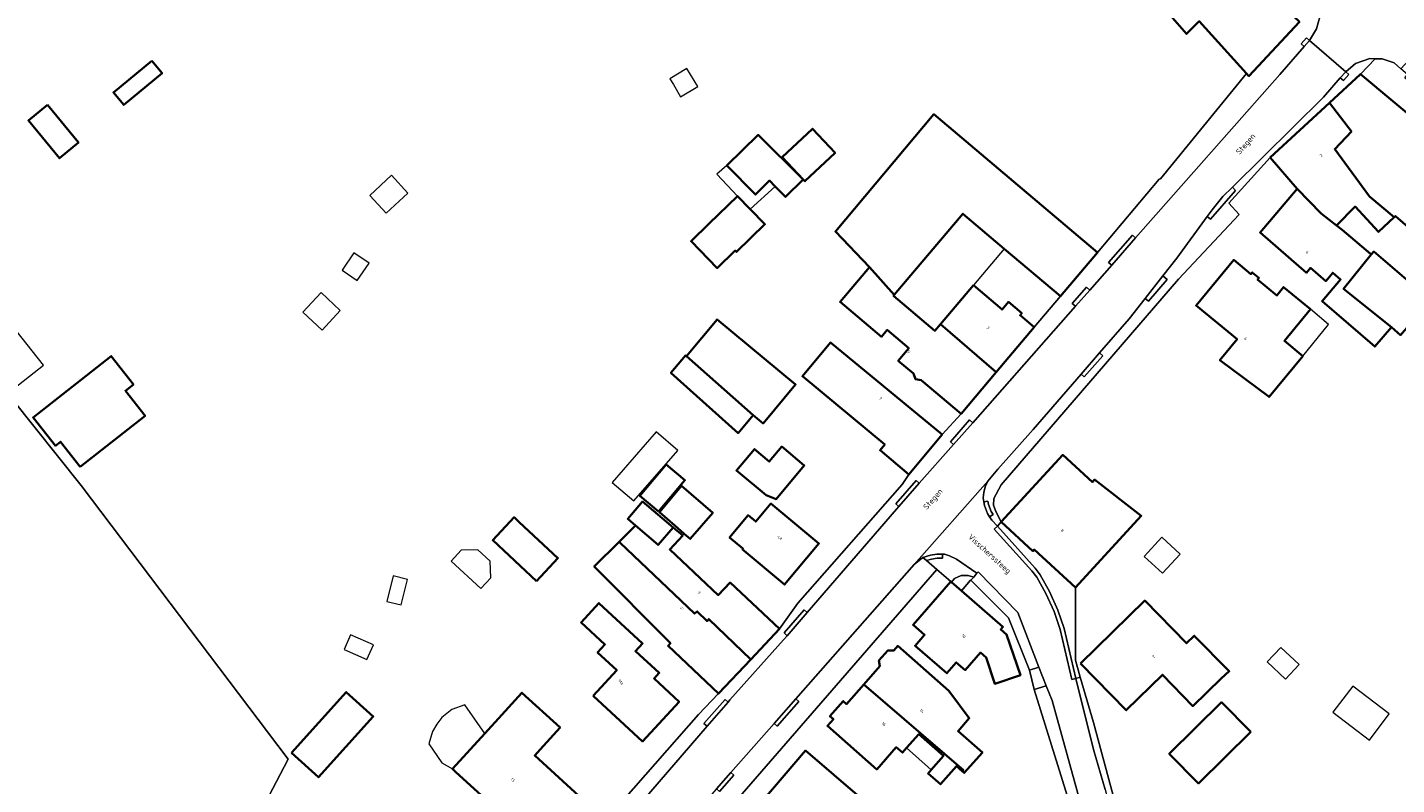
# Model space of a CAD drawing. Header units: metres. Extents: x 183400 to 185591, y 327112 to 329102.
# Tile 31 of 107: x 184029 to 184196, y 327806 to 327898. Entities that reach past the tile are written whole.
import ezdxf

# ---------------------------------------------------------------- set-up
doc = ezdxf.new("R2010")
doc.units = ezdxf.units.M
for name, color, linetype, lineweight in [('B-WE-GR-BOS-GV', 40, 'Continuous', 13), ('B-WE-OG-BEBOUWING-GV', 7, 'Continuous', 35), ('B-WE-OG-BEBOUWING_HUISNUMMER-T18', 10, 'Continuous', 18), ('B-WE-OG-BEBOUWING_LUIFEL-GV', 7, 'Continuous', 18), ('B-WE-OG-BEBOUWING_OVERIG-GV', 7, 'Continuous', 18), ('B-WE-OG-BEBOUWING_STRAATNAAM-T35', 50, 'Continuous', 35), ('B-WE-OG-TERREIN_ERF-GV', 7, 'Continuous', 18), ('B-WE-VH-VERHARDING_ASFALT-GV', 252, 'Continuous', 18), ('B-WE-VH-VERHARDING_BETONSTRAATSTEEN-GV', 252, 'Continuous', 18), ('B-WE-VH-VERHARDING_HALFVERHARDING_GRIND-GV', 252, 'Continuous', 18), ('B-WE-VH-VERHARDING_SIERBESTRATING-GV', 252, 'Continuous', 18), ('B-WE-VH-VERHARDING_TEGEL-GV', 252, 'Continuous', 18)]:
    doc.layers.add(name, color=color, linetype=linetype, lineweight=lineweight)
doc.styles.add('NLCS-ISO-M200-T25', font='NLCS-ISO.ttf')

msp = doc.modelspace()

# ---------------------------------------------------------------- linework, layer by layer
at = {"layer": 'B-WE-GR-BOS-GV', "flags": 128}
msp.add_lwpolyline([(184026.157, 327776.023), (184035.391, 327778.771), (184048.723, 327788.086), (184053.941, 327795.188), (184061.038, 327808.723), (184035.773, 327842.107), (184027.289, 327852.747)], dxfattribs=at)
at = {"layer": 'B-WE-OG-BEBOUWING-GV', "flags": 128}
for points in [[(184164.252, 327905.985), (184164.323, 327905.916), (184161.352, 327902.863), (184163.896, 327900.388), (184166.034, 327902.475), (184170.576, 327897.194), (184172.146, 327898.746), (184177.927, 327892.357), (184178.199, 327892.057), (184184.373, 327898.668), (184180.189, 327902.676), (184177.555, 327905.2), (184177.412, 327905.047), (184170.258, 327911.771), (184170.24, 327911.788), (184164.252, 327905.985)], [(184044.382, 327893.937), (184039.708, 327890.064), (184040.978, 327888.532), (184045.651, 327892.405), (184044.382, 327893.937)], [(184204.149, 327882.002), (184191.832, 327892.293), (184188.026, 327888.779), (184190.701, 327885.314), (184188.67, 327883.145), (184192.901, 327877.35), (184195.936, 327874.853), (184196.07, 327874.98), (184201.11, 327870.63), (184206.692, 327877.31), (184205.127, 327878.618), (184203.825, 327877.06), (184201.584, 327878.933), (184204.149, 327882.002)], [(184031.653, 327888.532), (184029.35, 327886.624), (184033.147, 327882.042), (184035.449, 327883.95), (184031.653, 327888.532)], [(184155.216, 327865.208), (184159.728, 327870.547), (184139.793, 327887.393), (184127.768, 327873.116), (184131.944, 327868.763), (184131.918, 327868.732), (184134.955, 327865.355), (184143.324, 327875.258), (184148.372, 327870.992), (184155.216, 327865.208)], [(184195.936, 327874.853), (184192.901, 327877.35), (184188.67, 327883.145), (184190.701, 327885.314), (184188.026, 327888.779), (184180.803, 327882.111), (184184.108, 327878.292), (184187.023, 327875.294), (184188.901, 327873.831), (184191.145, 327876.134), (184194.02, 327873.05), (184195.936, 327874.853)], [(184123.845, 327879.439), (184124.052, 327879.223), (184127.729, 327882.685), (184124.959, 327885.626), (184121.282, 327882.165), (184123.845, 327879.439)], [(184114.545, 327881.153), (184118.007, 327877.602), (184119.747, 327879.298), (184120.429, 327878.599), (184121.674, 327877.322), (184123.845, 327879.439), (184118.368, 327884.881), (184114.545, 327881.153)], [(184117.366, 327875.839), (184115.82, 327877.424), (184112.362, 327874.052), (184110.171, 327871.916), (184113.368, 327868.637), (184115.559, 327870.773), (184115.719, 327870.608), (184119.178, 327873.98), (184117.366, 327875.839)], [(184193.124, 327870.287), (184193.031, 327870.366), (184189.589, 327873.295), (184188.901, 327873.831), (184187.023, 327875.294), (184184.108, 327878.292), (184179.569, 327872.957), (184185.23, 327868.07), (184185.73, 327868.65), (184187.58, 327867.05), (184188.44, 327868.06), (184189.39, 327867.24), (184187.12, 327864.61), (184193.55, 327859.06), (184195.58, 327861.41), (184189.757, 327866.119), (184193.124, 327870.287)], [(184193.124, 327870.287), (184189.757, 327866.119), (184195.58, 327861.41), (184196.69, 327860.45), (184200.744, 327865.17), (184198.079, 327867.438), (184197.716, 327867.011), (184193.435, 327870.653), (184193.124, 327870.287)], [(184184.775, 327857.895), (184182.536, 327859.738), (184185.72, 327863.606), (184182.438, 327866.307), (184181.612, 327865.303), (184179.265, 327867.235), (184179.424, 327867.428), (184178.605, 327868.102), (184178.446, 327867.909), (184176.354, 327869.631), (184171.762, 327864.052), (184176.757, 327859.94), (184174.66, 327857.392), (184180.669, 327852.907), (184184.775, 327857.895)], [(184140.597, 327861.79), (184139.911, 327860.978), (184134.862, 327865.244), (184134.955, 327865.355), (184131.918, 327868.732), (184128.349, 327864.508), (184133.39, 327860.248), (184134.093, 327861.081), (184136.721, 327858.86), (184135.43, 327857.333), (184137.294, 327855.758), (184137.535, 327855.083), (184138.241, 327854.958), (184143.091, 327850.859), (184147.396, 327855.953), (184140.597, 327861.79)], [(184144.603, 327866.531), (184140.597, 327861.79), (184147.396, 327855.953), (184152.021, 327861.427), (184150.295, 327862.886), (184150.502, 327863.13), (184148.882, 327864.499), (184148.101, 327863.574), (184144.603, 327866.531)], [(184109.606, 327857.871), (184117.726, 327850.696), (184118.956, 327849.674), (184122.905, 327854.428), (184113.344, 327862.37), (184109.606, 327857.871)], [(184140.797, 327848.344), (184127.167, 327859.558), (184123.742, 327855.435), (184133.788, 327847.09), (184133.213, 327846.398), (184136.744, 327843.465), (184140.797, 327848.344)], [(184035.648, 327844.4), (184043.567, 327850.621), (184041.17, 327853.672), (184042.153, 327854.444), (184039.448, 327857.889), (184029.924, 327850.408), (184032.63, 327846.964), (184033.251, 327847.452), (184035.648, 327844.4)], [(184117.726, 327850.696), (184109.606, 327857.871), (184109.467, 327857.986), (184107.71, 327855.87), (184115.905, 327848.504), (184117.726, 327850.696)], [(184119.31, 327840.91), (184120.55, 327840.45), (184123.98, 327844.56), (184121.23, 327846.85), (184119.71, 327845.02), (184117.89, 327846.54), (184115.7, 327843.92), (184119.31, 327840.91)], [(184147.993, 327837.66), (184151.868, 327834.104), (184152.03, 327834.281), (184157.058, 327829.667), (184165.068, 327838.392), (184159.384, 327842.818), (184159.117, 327842.527), (184155.498, 327845.845), (184147.993, 327837.66)], [(184106.198, 327838.929), (184109.407, 327842.751), (184107.11, 327844.68), (184103.901, 327840.859), (184106.198, 327838.929)], [(184109.012, 327842.048), (184106.313, 327838.833), (184108.18, 327837.21), (184109.329, 327836.22), (184110.06, 327835.59), (184112.81, 327838.78), (184109.012, 327842.048)], [(184103.39, 327837.216), (184106.15, 327834.85), (184107.992, 327836.992), (184104.25, 327840.134), (184102.44, 327838.03), (184103.39, 327837.216)], [(184116.415, 327834.33), (184121.546, 327830.021), (184125.755, 327835.029), (184119.898, 327839.893), (184118.053, 327837.695), (184117.126, 327838.473), (184114.862, 327835.777), (184116.486, 327834.414), (184116.415, 327834.33)], [(184091.32, 327830.45), (184093.93, 327833.24), (184089.195, 327837.648), (184088.57, 327838.23), (184085.97, 327835.43), (184091.32, 327830.45)], [(184101.382, 327835.222), (184101.504, 327835.117), (184110.594, 327826.474), (184110.919, 327826.747), (184112.114, 327825.567), (184112.315, 327825.816), (184117.44, 327820.877), (184120.943, 327824.6), (184114.927, 327830.26), (184113.488, 327828.731), (184107.567, 327834.303), (184109.147, 327836.022), (184107.992, 327836.992), (184106.15, 327834.85), (184103.39, 327837.216), (184101.382, 327835.222)], [(184101.382, 327835.222), (184098.358, 327832.22), (184107.656, 327822.854), (184107.354, 327822.533), (184113.53, 327816.722), (184117.44, 327820.877), (184112.315, 327825.816), (184112.114, 327825.567), (184110.919, 327826.747), (184110.594, 327826.474), (184101.504, 327835.117), (184101.382, 327835.222)], [(184141.84, 327830.375), (184137.253, 327825.087), (184138.643, 327823.881), (184137.496, 327822.559), (184141.364, 327819.204), (184142.511, 327820.526), (184143.606, 327819.576), (184145.473, 327821.729), (184146.168, 327821.126), (184147.23, 327817.902), (184150.328, 327818.948), (184148.641, 327823.946), (184147.946, 327824.549), (184148.208, 327824.851), (184143.142, 327829.246), (184141.917, 327830.309), (184141.84, 327830.375)], [(184098.223, 327816.442), (184104.244, 327810.89), (184108.706, 327815.729), (184105.648, 327818.549), (184106.285, 327819.24), (184103.388, 327821.911), (184104.249, 327822.845), (184098.927, 327827.753), (184096.749, 327825.391), (184099.66, 327822.707), (184098.759, 327821.729), (184101.104, 327819.566), (184098.223, 327816.442)], [(184157.651, 327820.385), (184163.242, 327814.681), (184167.665, 327819.017), (184171.349, 327815.19), (184174.815, 327818.54), (184175.808, 327819.45), (184171.541, 327823.773), (184170.589, 327822.867), (184165.491, 327828.069), (184157.651, 327820.385)], [(184131.258, 327817.841), (184143.384, 327807.372), (184143.268, 327807.227), (184143.495, 327807.028), (184145.701, 327809.536), (184142.735, 327812.144), (184144.102, 327813.699), (184141.61, 327817.043), (184135.378, 327822.525), (184134.909, 327821.992), (184134.146, 327821.957), (184133.076, 327820.741), (184133.199, 327820.047), (184131.258, 327817.841)], [(184131.258, 327817.841), (184129.14, 327815.433), (184128.727, 327815.796), (184127.109, 327813.956), (184127.521, 327813.593), (184126.795, 327812.767), (184132.817, 327807.47), (184135.195, 327810.173), (184135.945, 327809.513), (184136.453, 327810.091), (184137.927, 327811.765), (184140.953, 327809.104), (184139.452, 327807.398), (184139.084, 327806.979), (184140.585, 327805.658), (184142.534, 327807.873), (184143.268, 327807.227), (184143.384, 327807.372), (184131.258, 327817.841)], [(184061.43, 327809.47), (184064.73, 327806.51), (184071.4, 327813.94), (184068.11, 327816.9), (184061.43, 327809.47)], [(184084.993, 327811.837), (184081.062, 327807.53), (184081.448, 327807.178), (184086.402, 327802.656), (184085.62, 327801.799), (184085.674, 327800.598), (184086.524, 327799.823), (184087.724, 327799.878), (184088.527, 327800.757), (184092.116, 327797.48), (184097.46, 327803.334), (184091.096, 327809.162), (184091.765, 327809.895), (184094.197, 327812.56), (184089.537, 327816.814), (184087.079, 327814.122), (184084.993, 327811.837)], [(184178.431, 327812.03), (184174.849, 327815.657), (184168.487, 327809.374), (184172.07, 327805.747), (184178.431, 327812.03)], [(184131.567, 327797.799), (184128.292, 327800.6), (184131.051, 327803.824), (184124.113, 327809.761), (184118.916, 327803.685), (184125.892, 327797.718), (184125.97, 327797.809), (184129.208, 327795.04), (184131.567, 327797.799)]]:
    msp.add_lwpolyline(points, close=True, dxfattribs=at)
at = {"layer": 'B-WE-OG-BEBOUWING_LUIFEL-GV', "flags": 128}
for points in [[(184120.429, 327878.599), (184119.747, 327879.298), (184118.007, 327877.602), (184114.545, 327881.153), (184113.31, 327880.102), (184115.82, 327877.424), (184117.366, 327875.839), (184120.429, 327878.599)], [(184144.603, 327866.531), (184148.101, 327863.574), (184148.882, 327864.499), (184150.502, 327863.13), (184150.295, 327862.886), (184152.021, 327861.427), (184155.216, 327865.208), (184148.372, 327870.992), (184144.603, 327866.531)], [(184185.72, 327863.606), (184182.536, 327859.738), (184184.775, 327857.895), (184187.919, 327861.766), (184185.72, 327863.606)], [(184023.619, 327857.778), (184026.998, 327853.476), (184031.194, 327856.772), (184027.816, 327861.074), (184023.619, 327857.778)], [(184075.583, 327830.639), (184073.836, 327831.074), (184073.059, 327827.955), (184074.809, 327827.528), (184075.583, 327830.639)], [(184071.436, 327822.676), (184068.628, 327823.905), (184067.838, 327822.098), (184070.64, 327820.885), (184071.436, 327822.676)], [(184084.993, 327811.837), (184082.571, 327815.353), (184080.997, 327814.784), (184079.785, 327813.793), (184079.142, 327812.996), (184078.634, 327812.107), (184078.182, 327810.597), (184079.749, 327808.268), (184081.062, 327807.53), (184084.993, 327811.837)], [(184139.452, 327807.398), (184140.953, 327809.104), (184137.927, 327811.765), (184136.453, 327810.091), (184139.452, 327807.398)]]:
    msp.add_lwpolyline(points, close=True, dxfattribs=at)
at = {"layer": 'B-WE-OG-BEBOUWING_OVERIG-GV', "flags": 128}
for points in [[(184108.892, 327889.519), (184110.99, 327890.79), (184109.65, 327892.99), (184107.59, 327891.73), (184108.01, 327891.04), (184108.892, 327889.519)], [(184070.98, 327877.5), (184072.99, 327875.34), (184075.63, 327877.79), (184073.62, 327879.95), (184070.98, 327877.5)], [(184067.593, 327868.363), (184069.425, 327867.105), (184070.887, 327869.233), (184069.055, 327870.491), (184067.593, 327868.363)], [(184067.385, 327863.446), (184065.058, 327865.635), (184062.828, 327863.264), (184065.157, 327861.077), (184067.385, 327863.446)], [(184103.188, 327840.221), (184108.558, 327846.378), (184105.927, 327848.672), (184100.536, 327842.491), (184103.188, 327840.221)], [(184169.835, 327833.743), (184167.595, 327835.794), (184165.436, 327833.438), (184167.68, 327831.391), (184169.835, 327833.743)], [(184084.161, 327834.265), (184082.111, 327834.196), (184080.891, 327832.872), (184084.515, 327829.531), (184085.736, 327830.854), (184085.675, 327832.868), (184084.161, 327834.265)], [(184184.323, 327820.247), (184182.103, 327822.359), (184180.438, 327820.609), (184182.653, 327818.493), (184184.323, 327820.247)], [(184188.43, 327814.43), (184192.9, 327811.05), (184195.33, 327814.26), (184190.87, 327817.64), (184188.43, 327814.43)]]:
    msp.add_lwpolyline(points, close=True, dxfattribs=at)
at = {"layer": 'B-WE-OG-TERREIN_ERF-GV', "flags": 128}
for points in [[(184099.31, 327800.79), (184111.07, 327814.18), (184113.53, 327816.722), (184107.354, 327822.533), (184107.656, 327822.854), (184098.358, 327832.22), (184101.382, 327835.222), (184103.39, 327837.216), (184102.44, 327838.03), (184104.25, 327840.134), (184107.992, 327836.992), (184109.147, 327836.022), (184107.567, 327834.303), (184113.488, 327828.731), (184114.927, 327830.26), (184120.943, 327824.6), (184123.2, 327827.76), (184135.9, 327842.21), (184136.744, 327843.465), (184133.213, 327846.398), (184133.788, 327847.09), (184123.742, 327855.435), (184127.167, 327859.558), (184140.797, 327848.344), (184143.091, 327850.859), (184138.241, 327854.958), (184137.535, 327855.083), (184137.294, 327855.758), (184135.43, 327857.333), (184136.721, 327858.86), (184134.093, 327861.081), (184133.39, 327860.248), (184128.349, 327864.508), (184131.918, 327868.732), (184131.944, 327868.763), (184127.768, 327873.116), (184139.793, 327887.393), (184159.728, 327870.547), (184167.24, 327879.5), (184167.44, 327879.51), (184177.927, 327892.357), (184172.146, 327898.746), (184170.576, 327897.194), (184166.034, 327902.475)], [(184196.69, 327860.45), (184195.58, 327861.41), (184193.55, 327859.06), (184187.12, 327864.61), (184189.39, 327867.24), (184188.44, 327868.06), (184187.58, 327867.05), (184185.73, 327868.65), (184185.23, 327868.07), (184179.569, 327872.957), (184184.108, 327878.292), (184180.803, 327882.111), (184175.741, 327876.56), (184177.021, 327875.156), (184169.62, 327867.29), (184147.97, 327842.2), (184147.09, 327840.5), (184147.041, 327839.71), (184147.333, 327838.919), (184147.993, 327837.66), (184155.498, 327845.845), (184159.117, 327842.527), (184159.384, 327842.818), (184165.068, 327838.392), (184157.058, 327829.667), (184157.04, 327820.81), (184157.643, 327818.71), (184159.23, 327813.18), (184163.65, 327796.87)], [(184201.11, 327870.63), (184196.07, 327874.98), (184195.936, 327874.853), (184194.02, 327873.05), (184191.145, 327876.134), (184188.901, 327873.831), (184189.589, 327873.295), (184193.031, 327870.366), (184193.124, 327870.287), (184193.435, 327870.653), (184197.716, 327867.011)], [(184027.289, 327852.747), (184035.773, 327842.107), (184061.038, 327808.723), (184053.941, 327795.188), (184048.723, 327788.086), (184035.391, 327778.771), (184026.157, 327776.023)], [(184156.23, 327803.64), (184151.998, 327817.204), (184151.437, 327819.561), (184148.892, 327825.961), (184144.29, 327830.546), (184144.261, 327830.575), (184143.142, 327829.246), (184148.208, 327824.851), (184147.946, 327824.549), (184148.641, 327823.946), (184150.328, 327818.948), (184147.23, 327817.902), (184146.168, 327821.126), (184145.473, 327821.729), (184143.606, 327819.576), (184142.511, 327820.526), (184141.364, 327819.204), (184137.496, 327822.559), (184138.643, 327823.881), (184137.253, 327825.087), (184141.84, 327830.375), (184140.122, 327831.862), (184140.122, 327831.862), (184108.898, 327795.872)]]:
    msp.add_lwpolyline(points, dxfattribs=at)
for points in [[(184044.382, 327893.937), (184045.651, 327892.405), (184040.978, 327888.532), (184039.708, 327890.064), (184044.382, 327893.937)], [(184031.653, 327888.532), (184035.449, 327883.95), (184033.147, 327882.042), (184029.35, 327886.624), (184031.653, 327888.532)], [(184123.845, 327879.439), (184121.282, 327882.165), (184124.959, 327885.626), (184127.729, 327882.685), (184124.052, 327879.223), (184123.845, 327879.439)], [(184120.429, 327878.599), (184119.747, 327879.298), (184118.007, 327877.602), (184114.545, 327881.153), (184118.368, 327884.881), (184123.845, 327879.439), (184121.674, 327877.322), (184120.429, 327878.599)], [(184115.82, 327877.424), (184117.366, 327875.839), (184119.178, 327873.98), (184115.719, 327870.608), (184115.559, 327870.773), (184113.368, 327868.637), (184110.171, 327871.916), (184112.362, 327874.052), (184115.82, 327877.424)], [(184140.597, 327861.79), (184144.603, 327866.531), (184148.101, 327863.574), (184148.882, 327864.499), (184150.502, 327863.13), (184150.295, 327862.886), (184152.021, 327861.427), (184155.216, 327865.208), (184148.372, 327870.992), (184143.324, 327875.258), (184134.955, 327865.355), (184134.862, 327865.244), (184139.911, 327860.978), (184140.597, 327861.79)], [(184185.72, 327863.606), (184182.536, 327859.738), (184184.775, 327857.895), (184180.669, 327852.907), (184174.66, 327857.392), (184176.757, 327859.94), (184171.762, 327864.052), (184176.354, 327869.631), (184178.446, 327867.909), (184178.605, 327868.102), (184179.424, 327867.428), (184179.265, 327867.235), (184181.612, 327865.303), (184182.438, 327866.307), (184185.72, 327863.606)], [(184117.726, 327850.696), (184115.905, 327848.504), (184107.71, 327855.87), (184109.467, 327857.986), (184109.606, 327857.871), (184113.344, 327862.37), (184122.905, 327854.428), (184118.956, 327849.674), (184117.726, 327850.696)], [(184035.648, 327844.4), (184033.251, 327847.452), (184032.63, 327846.964), (184029.924, 327850.408), (184039.448, 327857.889), (184042.153, 327854.444), (184041.17, 327853.672), (184043.567, 327850.621), (184035.648, 327844.4)], [(184119.31, 327840.91), (184115.7, 327843.92), (184117.89, 327846.54), (184119.71, 327845.02), (184121.23, 327846.85), (184123.98, 327844.56), (184120.55, 327840.45), (184119.31, 327840.91)], [(184106.198, 327838.929), (184103.901, 327840.859), (184107.11, 327844.68), (184109.407, 327842.751), (184106.198, 327838.929)], [(184109.012, 327842.048), (184112.81, 327838.78), (184110.06, 327835.59), (184109.329, 327836.22), (184108.18, 327837.21), (184106.313, 327838.833), (184109.012, 327842.048)], [(184116.415, 327834.33), (184116.486, 327834.414), (184114.862, 327835.777), (184117.126, 327838.473), (184118.053, 327837.695), (184119.898, 327839.893), (184125.755, 327835.029), (184121.546, 327830.021), (184116.415, 327834.33)], [(184091.32, 327830.45), (184085.97, 327835.43), (184088.57, 327838.23), (184089.195, 327837.648), (184093.93, 327833.24), (184091.32, 327830.45)], [(184098.223, 327816.442), (184101.104, 327819.566), (184098.759, 327821.729), (184099.66, 327822.707), (184096.749, 327825.391), (184098.927, 327827.753), (184104.249, 327822.845), (184103.388, 327821.911), (184106.285, 327819.24), (184105.648, 327818.549), (184108.706, 327815.729), (184104.244, 327810.89), (184098.223, 327816.442)], [(184157.651, 327820.385), (184165.491, 327828.069), (184170.589, 327822.867), (184171.541, 327823.773), (184175.808, 327819.45), (184174.815, 327818.54), (184171.349, 327815.19), (184167.665, 327819.017), (184163.242, 327814.681), (184157.651, 327820.385)], [(184136.453, 327810.091), (184135.945, 327809.513), (184135.195, 327810.173), (184132.817, 327807.47), (184126.795, 327812.767), (184127.521, 327813.593), (184127.109, 327813.956), (184128.727, 327815.796), (184129.14, 327815.433), (184131.258, 327817.841), (184133.199, 327820.047), (184133.076, 327820.741), (184134.146, 327821.957), (184134.909, 327821.992), (184135.378, 327822.525), (184141.61, 327817.043), (184144.102, 327813.699), (184142.735, 327812.144), (184145.701, 327809.536), (184143.495, 327807.028), (184143.268, 327807.227), (184142.534, 327807.873), (184140.585, 327805.658), (184139.084, 327806.979), (184139.452, 327807.398), (184140.953, 327809.104), (184137.927, 327811.765), (184136.453, 327810.091)], [(184061.43, 327809.47), (184068.11, 327816.9), (184071.4, 327813.94), (184064.73, 327806.51), (184061.43, 327809.47)], [(184081.062, 327807.53), (184084.993, 327811.837), (184087.079, 327814.122), (184089.537, 327816.814), (184094.197, 327812.56), (184091.765, 327809.895), (184091.096, 327809.162), (184097.46, 327803.334), (184092.116, 327797.48), (184088.527, 327800.757), (184087.724, 327799.878), (184086.524, 327799.823), (184085.674, 327800.598), (184085.62, 327801.799), (184086.402, 327802.656), (184081.448, 327807.178), (184081.062, 327807.53)], [(184178.431, 327812.03), (184172.07, 327805.747), (184168.487, 327809.374), (184174.849, 327815.657), (184178.431, 327812.03)], [(184131.567, 327797.799), (184129.208, 327795.04), (184125.97, 327797.809), (184125.892, 327797.718), (184118.916, 327803.685), (184124.113, 327809.761), (184131.051, 327803.824), (184128.292, 327800.6), (184131.567, 327797.799)]]:
    msp.add_lwpolyline(points, close=True, dxfattribs=at)
at = {"layer": 'B-WE-VH-VERHARDING_ASFALT-GV', "flags": 128}
for points in [[(184113.265, 327805.085), (184115.015, 327807.072), (184120.309, 327813.082), (184122.952, 327816.082), (184137.37, 327832.45), (184146.346, 327842.628), (184147.59, 327844.11), (184151.9, 327848.95), (184157.755, 327855.695), (184159.995, 327858.275), (184163.61, 327862.44), (184165.567, 327864.935), (184167.711, 327867.669), (184169.43, 327869.86), (184173.133, 327874.93), (184173.71, 327875.72), (184175.02, 327877.35), (184176.193, 327878.506), (184187.318, 327889.475), (184189.35, 327891.83), (184190.006, 327892.59), (184185.598, 327896.408), (184184.94, 327895.655), (184181.972, 327892.262), (184164.381, 327872.304), (184161.469, 327869.001), (184158.785, 327865.956), (184157.036, 327863.972), (184144.513, 327849.765), (184142.175, 327847.112), (184138, 327842.375), (184135.509, 327839.55), (184135.21, 327839.21), (184124.335, 327826.613), (184121.891, 327823.783), (184121.44, 327823.26), (184114.9, 327815.95), (184114.675, 327815.69), (184112.113, 327812.728), (184104.224, 327803.61)], [(184160.659, 327805.029), (184159.269, 327809.896), (184157.076, 327818.566), (184156.589, 327818.454), (184155.198, 327824.522), (184154.442, 327826.729), (184153.432, 327828.942), (184152.335, 327830.918), (184151.748, 327831.711), (184147.15, 327836.789), (184147.521, 327837.125), (184146.855, 327837.878), (184146.58, 327838.289), (184146.305, 327838.7), (184145.955, 327839.655), (184145.883, 327840.127), (184145.811, 327840.598), (184145.855, 327841.26), (184146.035, 327841.952), (184146.346, 327842.628), (184137.37, 327832.45), (184138.418, 327833.337), (184139.366, 327833.608), (184140.127, 327833.721), (184140.825, 327833.72), (184141.086, 327833.72), (184141.679, 327833.537), (184142.548, 327833.13), (184145.017, 327831.417), (184145.173, 327831.574), (184150.008, 327826.617), (184152.573, 327819.96), (184153.015, 327818.814), (184153.485, 327817.678), (184153.485, 327817.678), (184154.225, 327815.887), (184157.524, 327803.813)]]:
    msp.add_lwpolyline(points, dxfattribs=at)
at = {"layer": 'B-WE-VH-VERHARDING_BETONSTRAATSTEEN-GV', "flags": 128}
msp.add_lwpolyline([(184187.071, 327910.042), (184183.013, 327905.624), (184185.214, 327903.779), (184186.402, 327902.208), (184186.847, 327900.825), (184186.866, 327899.286), (184186.461, 327897.805), (184185.598, 327896.408), (184190.006, 327892.59), (184191.206, 327893.581), (184192.966, 327894.187), (184193.622, 327894.172), (184194.442, 327894.153), (184195.928, 327893.668), (184196.749, 327892.956), (184200.835, 327897.367), (184198.574, 327899.455), (184197.446, 327900.996), (184196.962, 327902.843), (184197.22, 327904.825), (184198.218, 327906.556), (184193.878, 327910.515, -0.3826941)], format="xyb", close=True, dxfattribs=at)
for points in [[(184184.94, 327895.655), (184185.598, 327896.408), (184185.222, 327896.737), (184184.563, 327895.985), (184184.94, 327895.655)], [(184189.35, 327891.83), (184189.724, 327891.508), (184190.382, 327892.261), (184190.006, 327892.59), (184189.35, 327891.83)], [(184173.133, 327874.93), (184173.509, 327874.601), (184176.582, 327878.112), (184176.193, 327878.506), (184175.02, 327877.35), (184173.71, 327875.72), (184173.133, 327874.93)], [(184164.381, 327872.304), (184163.993, 327872.645), (184161.092, 327869.33), (184161.469, 327869.001), (184164.381, 327872.304)], [(184167.711, 327867.669), (184165.567, 327864.935), (184165.944, 327864.606), (184168.252, 327867.245), (184167.711, 327867.669)], [(184158.785, 327865.956), (184158.402, 327866.293), (184156.66, 327864.301), (184157.036, 327863.972), (184158.785, 327865.956)], [(184157.755, 327855.695), (184158.131, 327855.366), (184160.383, 327857.939), (184159.995, 327858.275), (184157.755, 327855.695)], [(184144.513, 327849.765), (184144.129, 327850.104), (184141.799, 327847.442), (184142.175, 327847.112), (184144.513, 327849.765)], [(184135.509, 327839.55), (184138, 327842.375), (184137.614, 327842.715), (184135.133, 327839.879), (184135.509, 327839.55)], [(184146.58, 327838.289), (184147.003, 327838.556), (184146.754, 327838.928), (184146.442, 327839.78), (184146.377, 327840.202), (184145.883, 327840.127), (184145.955, 327839.655), (184146.305, 327838.7), (184146.58, 327838.289)], [(184157.076, 327818.566), (184155.68, 327824.659), (184154.907, 327826.914), (184153.879, 327829.168), (184152.756, 327831.189), (184152.135, 327832.028), (184147.521, 327837.125), (184147.15, 327836.789), (184151.748, 327831.711), (184152.335, 327830.918), (184153.432, 327828.942), (184154.442, 327826.729), (184155.198, 327824.522), (184156.589, 327818.454), (184157.076, 327818.566)], [(184157.058, 327829.667), (184152.03, 327834.281), (184151.868, 327834.104), (184147.993, 327837.66), (184147.521, 327837.125), (184152.135, 327832.028), (184152.756, 327831.189), (184153.879, 327829.168), (184154.907, 327826.914), (184155.68, 327824.659), (184157.076, 327818.566), (184157.643, 327818.71), (184157.04, 327820.81), (184157.058, 327829.667)], [(184138.418, 327833.337), (184138.87, 327832.946), (184139.472, 327833.118), (184140.164, 327833.221), (184140.824, 327833.22), (184140.825, 327833.72), (184140.127, 327833.721), (184139.366, 327833.608), (184138.418, 327833.337)], [(184151.437, 327819.561), (184152.573, 327819.96), (184150.008, 327826.617), (184145.173, 327831.574), (184145.017, 327831.417), (184144.656, 327830.914), (184144.29, 327830.546), (184148.892, 327825.961), (184151.437, 327819.561)], [(184124.335, 327826.613), (184123.975, 327826.923), (184121.515, 327824.112), (184121.891, 327823.783), (184124.335, 327826.613)], [(184152.573, 327819.96), (184151.437, 327819.561), (184151.998, 327817.204), (184153.485, 327817.678), (184153.015, 327818.814), (184152.573, 327819.96)], [(184114.675, 327815.69), (184114.313, 327816.002), (184111.737, 327813.058), (184112.113, 327812.728), (184114.675, 327815.69)], [(184120.309, 327813.082), (184120.686, 327812.753), (184123.317, 327815.76), (184122.952, 327816.082), (184120.309, 327813.082)], [(184115.015, 327807.072), (184113.265, 327805.085), (184113.641, 327804.756), (184115.384, 327806.747), (184115.015, 327807.072)]]:
    msp.add_lwpolyline(points, close=True, dxfattribs=at)
at = {"layer": 'B-WE-VH-VERHARDING_HALFVERHARDING_GRIND-GV', "flags": 128}
for points in [[(184163.694, 327794.539), (184164.433, 327794.814), (184163.65, 327796.87), (184159.23, 327813.18), (184157.643, 327818.71), (184157.076, 327818.566), (184159.269, 327809.896), (184160.659, 327805.029), (184161.834, 327800.456), (184163.17, 327796.241), (184163.075, 327796.201), (184163.694, 327794.539)], [(184162.966, 327786.44), (184159.621, 327796.094), (184159.587, 327796.472), (184159.676, 327796.588), (184157.524, 327803.813), (184154.225, 327815.887), (184153.485, 327817.678), (184151.998, 327817.204), (184156.23, 327803.64), (184158.822, 327795.797), (184160.611, 327790.703), (184162.966, 327786.44)]]:
    msp.add_lwpolyline(points, close=True, dxfattribs=at)
at = {"layer": 'B-WE-VH-VERHARDING_SIERBESTRATING-GV', "flags": 128}
msp.add_lwpolyline([(184144.29, 327830.546), (184144.656, 327830.914), (184143.98, 327831.131), (184143.109, 327831.13), (184142.304, 327830.765), (184141.917, 327830.309), (184143.142, 327829.246), (184144.261, 327830.575), (184144.29, 327830.546)], close=True, dxfattribs=at)
at = {"layer": 'B-WE-VH-VERHARDING_TEGEL-GV', "flags": 128}
for points in [[(184104.224, 327803.61), (184112.113, 327812.728), (184111.737, 327813.058), (184114.313, 327816.002), (184114.675, 327815.69), (184114.9, 327815.95), (184121.44, 327823.26), (184121.891, 327823.783), (184121.515, 327824.112), (184123.975, 327826.923), (184124.335, 327826.613), (184135.21, 327839.21), (184135.509, 327839.55), (184135.133, 327839.879), (184137.614, 327842.715), (184138, 327842.375), (184142.175, 327847.112), (184141.799, 327847.442), (184144.129, 327850.104), (184144.513, 327849.765), (184157.036, 327863.972), (184157.036, 327863.972), (184156.66, 327864.301), (184158.402, 327866.293), (184158.785, 327865.956), (184161.469, 327869.001), (184161.092, 327869.33), (184163.993, 327872.645), (184164.381, 327872.304), (184181.972, 327892.262), (184184.94, 327895.655), (184184.563, 327895.985), (184185.222, 327896.737), (184185.598, 327896.408), (184186.461, 327897.805), (184186.866, 327899.286)], [(184184.373, 327898.668), (184178.199, 327892.057), (184177.927, 327892.357), (184167.44, 327879.51), (184167.24, 327879.5), (184159.728, 327870.547), (184155.216, 327865.208), (184152.021, 327861.427), (184147.396, 327855.953), (184143.091, 327850.859), (184140.797, 327848.344), (184136.744, 327843.465), (184135.9, 327842.21), (184123.2, 327827.76), (184120.943, 327824.6), (184117.44, 327820.877), (184113.53, 327816.722), (184111.07, 327814.18), (184099.31, 327800.79)]]:
    msp.add_lwpolyline(points, dxfattribs=at)
for points in [[(184176.193, 327878.506), (184176.582, 327878.112), (184173.509, 327874.601), (184173.133, 327874.93), (184169.43, 327869.86), (184167.711, 327867.669), (184168.252, 327867.245), (184165.944, 327864.606), (184165.567, 327864.935), (184163.61, 327862.44), (184159.995, 327858.275), (184160.383, 327857.939), (184158.131, 327855.366), (184157.755, 327855.695), (184151.9, 327848.95), (184147.59, 327844.11), (184146.346, 327842.628), (184146.035, 327841.952), (184145.855, 327841.26), (184145.811, 327840.598), (184145.883, 327840.127), (184146.377, 327840.202), (184146.442, 327839.78), (184146.754, 327838.928), (184147.003, 327838.556), (184146.58, 327838.289), (184146.855, 327837.878), (184147.521, 327837.125), (184147.993, 327837.66), (184147.333, 327838.919), (184147.041, 327839.71), (184147.09, 327840.5), (184147.97, 327842.2), (184169.62, 327867.29), (184177.021, 327875.156), (184175.741, 327876.56), (184180.803, 327882.111), (184188.026, 327888.779), (184191.832, 327892.293), (184193.622, 327894.172), (184192.966, 327894.187), (184191.206, 327893.581), (184190.006, 327892.59), (184190.382, 327892.261), (184189.724, 327891.508), (184189.35, 327891.83), (184187.318, 327889.475), (184176.193, 327878.506)], [(184196.749, 327892.956), (184195.928, 327893.668), (184194.442, 327894.153), (184193.622, 327894.172), (184191.832, 327892.293), (184204.149, 327882.002), (184205.892, 327880.368), (184208.014, 327882.632), (184198.278, 327891.555), (184197.94, 327891.186), (184197.203, 327891.862), (184197.54, 327892.231), (184196.749, 327892.956)], [(184138.87, 327832.946), (184140.122, 327831.862), (184141.84, 327830.375), (184141.917, 327830.309), (184142.304, 327830.765), (184143.109, 327831.13), (184143.98, 327831.131), (184144.656, 327830.914), (184145.017, 327831.417), (184142.548, 327833.13), (184141.679, 327833.537), (184141.086, 327833.72), (184140.825, 327833.72), (184140.824, 327833.22), (184140.164, 327833.221), (184139.472, 327833.118), (184138.87, 327832.946)], [(184122.952, 327816.082), (184123.317, 327815.76), (184120.686, 327812.753), (184120.309, 327813.082), (184115.015, 327807.072), (184115.384, 327806.747), (184113.641, 327804.756), (184113.265, 327805.085), (184108.657, 327799.853), (184109.026, 327799.528), (184107.378, 327797.645), (184107.002, 327797.975), (184097.204, 327786.852), (184098.262, 327785.925), (184101.65, 327789.79), (184108.138, 327796.596), (184108.898, 327795.872), (184140.122, 327831.862), (184138.87, 327832.946), (184138.418, 327833.337), (184137.37, 327832.45), (184122.952, 327816.082)]]:
    msp.add_lwpolyline(points, close=True, dxfattribs=at)

# ---------------------------------------------------------------- texts
at = {"layer": 'B-WE-OG-BEBOUWING_HUISNUMMER-T18', "char_height": 0.36, "attachment_point": 5, "style": 'NLCS-ISO-M200-T25'}
for s, insert, rotation in [('2', (184187.006, 327882.393), 42.7), ('4', (184185.335, 327870.583), 319.6), ('3', (184146.405, 327861.355), 319.8), ('6', (184177.815, 327860.028), 323.3), ('5', (184136.723, 327858.435), 319.8), ('7', (184133.272, 327852.718), 320.3), ('7a', (184120.962, 327835.735), 356), ('8', (184155.447, 327836.575), 317.5), ('9', (184111.163, 327829.047), 316.7), ('11', (184109.056, 327827.121), 44.8), ('10', (184143.419, 327823.71), 319.1), ('2', (184166.587, 327821.235), 44.4), ('11a', (184101.61, 327818.11), 317.3), ('14', (184138.327, 327814.603), 318.7), ('16', (184133.679, 327812.993), 318.6), ('13', (184088.4, 327806.207), 317.5)]:
    msp.add_mtext(s, dxfattribs=dict(at, insert=insert, rotation=rotation))
at = {"layer": 'B-WE-OG-BEBOUWING_STRAATNAAM-T35', "char_height": 0.7, "attachment_point": 5, "style": 'NLCS-ISO-M200-T25'}
for s, insert, rotation in [('Stegen', (184177.882, 327883.714), 49), ('Stegen', (184139.736, 327840.38), 49), ('Visscherssteeg', (184146.519, 327833.694), 317.75271)]:
    msp.add_mtext(s, dxfattribs=dict(at, insert=insert, rotation=rotation))

doc.saveas('drawing.dxf')
